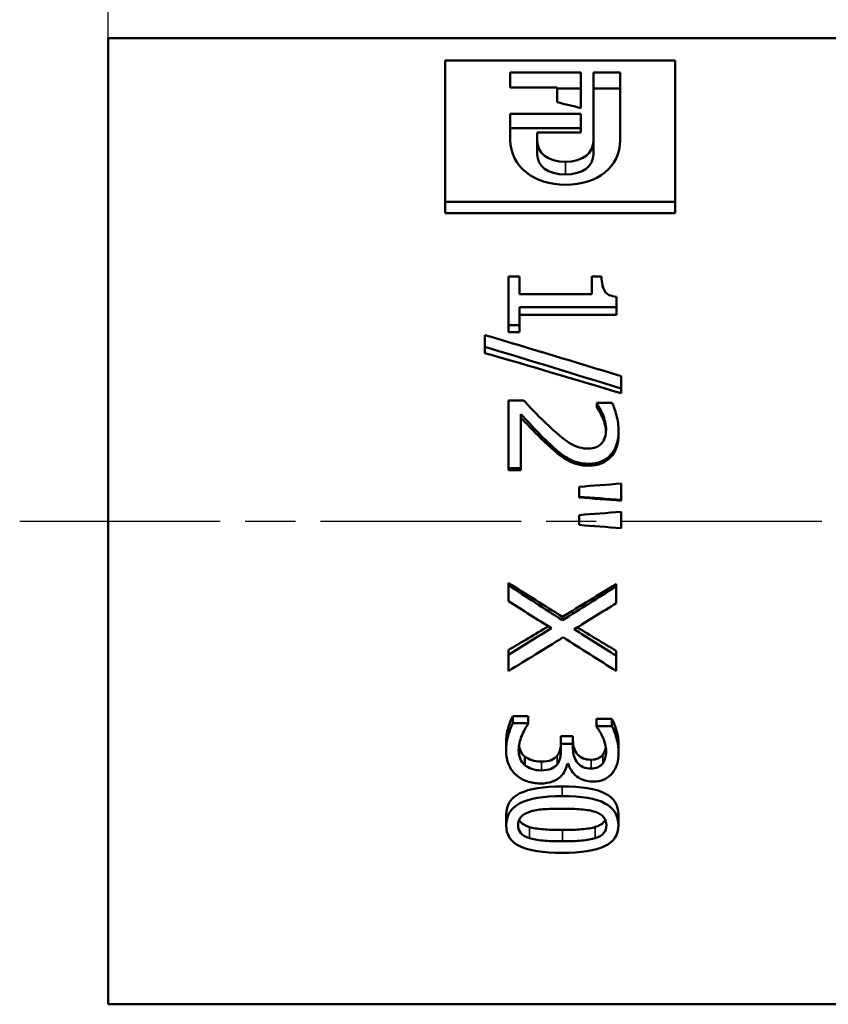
# Model space of a CAD drawing. Header units: millimetres. Extents: x -134 to 549, y -69 to 356.
# Tile 10 of 16: x 38 to 61, y 204 to 231. Entities that reach past the tile are written whole.
import ezdxf

# ---------------------------------------------------------------- set-up
doc = ezdxf.new("R2010")
doc.units = ezdxf.units.MM
doc.linetypes.add('CHAIN', pattern=[0.7087, 0.4724, -0.0591, 0.1181, -0.0591])
for name, color, linetype, lineweight in [('Видимые тонкие (ГОСТ)', 7, 'Continuous', 35), ('Видимый контур (ГОСТ)', 7, 'Continuous', 50), ('Осевая линия (ГОСТ)', 7, 'Continuous', 25), ('Размер (ГОСТ)', 7, 'Continuous', 25)]:
    doc.layers.add(name, color=color, linetype=linetype, lineweight=lineweight)
doc.styles.add('Обычный текст (ГОСТ)', font='GOST Common Italic.ttf')
doc.dimstyles.new('Обычный (ГОСТ)', dxfattribs={"dimtxt": 3.5, "dimasz": 3.5, "dimexe": 1, "dimexo": 0, "dimgap": 0.5, "dimtad": 1, "dimrnd": 1e-08, "dimtxsty": 'Обычный текст (ГОСТ)', "dimblk": 'Filled-1', "dimcen": 0.09, "dimdle": 15, "dimclrd": 256, "dimclre": 256, "dimclrt": 256, "dimazin": 2, "dimtfac": 0.714286, "dimtdec": 3, "dimtmove": 0, "dimatfit": 3, "dimfxl": 1, "dimtolj": 1, "dimlwd": 25, "dimlwe": 25, "dimarcsym": 0})

# ---------------------------------------------------------------- blocks, each defined once
blk = doc.blocks.new('Filled-1')
at = {"color": 0}
for p, q in [((0, 0), (-1, 0.1429)), ((-1, 0.1429), (-1, -0.1429)), ((-1, 0), (0, 0)), ((-1, -0.1429), (0, 0))]:
    blk.add_line(p, q, dxfattribs=at)
at = {"color": 0, "flags": 128}
blk.add_lwpolyline([(-1, -0.1429), (0, 0), (-1, 0.1429), (-1, -0.1429)], dxfattribs=at)
at = {"color": 0}
blk.add_solid([(-1, -0.1429), (0, 0), (-1, 0.1429), (-1, -0.1429)], dxfattribs=at)
blk = doc.blocks.new('*D8')
at = {"layer": 'Defpoints', "color": 0, "linetype": 'Continuous', "transparency": 16777216}
for p in [(80.78, 251.865), (40.78, 230.823), (80.78, 224.167)]:
    blk.add_point(p, dxfattribs=at)
at = {"layer": 'Размер (ГОСТ)', "linetype": 'Continuous', "lineweight": 25, "transparency": 16777216}
for p, q in [((40.78, 230.823), (40.78, 252.865)), ((80.78, 224.167), (80.78, 252.865)), ((44.28, 251.865), (77.28, 251.865))]:
    blk.add_line(p, q, dxfattribs=at)
at = {"layer": 'Размер (ГОСТ)', "linetype": 'Continuous', "lineweight": 25, "transparency": 16777216, "xscale": 3.5, "yscale": 3.5, "zscale": 3.5, "rotation": 180}
blk.add_blockref('Filled-1', (40.78, 251.865), dxfattribs=at)
at = {"layer": 'Размер (ГОСТ)', "linetype": 'Continuous', "lineweight": 25, "transparency": 16777216, "xscale": 3.5, "yscale": 3.5, "zscale": 3.5}
blk.add_blockref('Filled-1', (80.78, 251.865), dxfattribs=at)
at = {"layer": 'Размер (ГОСТ)', "linetype": 'Continuous', "lineweight": 25, "transparency": 16777216, "insert": (53.245, 255.865), "char_height": 3.5, "attachment_point": 1, "style": 'Обычный текст (ГОСТ)'}
blk.add_mtext('\\A1;40', dxfattribs=at)

msp = doc.modelspace()

# ---------------------------------------------------------------- linework, layer by layer
at = {"layer": 'Видимые тонкие (ГОСТ)'}
for p, q in [((53.6996, 226.973), (53.6996, 227.332)), ((54.3647, 218.7416), (54.3647, 218.799)), ((53.0235, 210.3822), (53.0235, 210.1335)), ((53.4656, 210.5414), (53.4656, 210.2985)), ((54.424, 210.4337), (54.424, 210.1868)), ((54.755, 210.5738), (54.755, 210.3321)), ((53.6114, 209.6814), (53.6114, 209.407)), ((52.6851, 208.533), (52.6851, 208.2165)), ((53.6139, 208.4491), (53.6139, 208.1296)), ((54.545, 208.5349), (54.545, 208.2185))]:
    msp.add_line(p, q, dxfattribs=at)
at = {"layer": 'Видимый контур (ГОСТ)'}
for p, q in [((40.7803, 203.5225), (40.7803, 230.8225)), ((40.7803, 230.8225), (70.7803, 230.8225)), ((50.3049, 230.19), (56.8049, 230.19)), ((50.3049, 230.19), (50.3049, 226.1991)), ((56.8049, 226.1991), (56.8049, 230.19)), ((52.1434, 229.8496), (54.1407, 229.8496)), ((52.1434, 229.8496), (52.1434, 229.4324)), ((54.1407, 228.8481), (54.1407, 229.8496)), ((54.4934, 229.8496), (54.4934, 227.9242)), ((54.4934, 229.8496), (55.2472, 229.8496)), ((55.2472, 227.9329), (55.2472, 229.8496)), ((53.4662, 229.4324), (52.1434, 229.4324)), ((53.4662, 229.4324), (53.4662, 229.0132)), ((54.1407, 229.4016), (53.4662, 229.4016)), ((55.2472, 229.4016), (54.4934, 229.4016)), ((52.1434, 228.6906), (54.1407, 228.6906)), ((52.1434, 228.6906), (52.1434, 227.945)), ((54.1407, 228.1548), (54.1407, 228.6906)), ((54.1407, 228.2836), (52.1434, 228.2836)), ((52.906, 227.9242), (52.906, 228.1548)), ((54.1407, 228.1548), (52.906, 228.1548)), ((52.906, 227.5443), (52.906, 227.9242)), ((54.4934, 227.5443), (54.4934, 227.9242)), ((56.8049, 226.1991), (50.3049, 226.1991)), ((50.3049, 225.8801), (50.3049, 226.1991)), ((56.8049, 225.8801), (56.8049, 226.1991)), ((56.8049, 225.8801), (50.3049, 225.8801)), ((52.0898, 224.0942), (52.4011, 224.0942)), ((52.0898, 224.0942), (52.0898, 222.7114)), ((52.4011, 223.5884), (52.4011, 224.0942)), ((54.4438, 224.0942), (54.7229, 224.0942)), ((54.4438, 224.0942), (54.4438, 223.5884)), ((52.4011, 223.5884), (54.4438, 223.5884)), ((55.1477, 223.2229), (55.1477, 223.5175)), ((52.4011, 222.7114), (52.4011, 223.2229)), ((55.1477, 223.2229), (52.4011, 223.2229)), ((55.1477, 223.0091), (55.1477, 223.2229)), ((55.1477, 223.0091), (52.4011, 223.0091)), ((52.4011, 222.7114), (52.0898, 222.7114)), ((52.0898, 222.5157), (52.0898, 222.7114)), ((52.4011, 222.5157), (52.4011, 222.7114)), ((51.4279, 222.4345), (51.4279, 222.1001)), ((52.4011, 222.5157), (52.0898, 222.5157)), ((51.4279, 221.926), (51.4279, 222.1001)), ((55.2737, 220.9234), (55.2737, 221.2727)), ((55.2737, 220.7909), (55.2737, 220.9234)), ((52.0898, 220.5866), (52.5221, 220.5866)), ((52.0898, 220.5866), (52.0898, 218.6692)), ((54.5846, 220.5219), (55.0193, 220.5219)), ((54.5846, 220.5219), (54.5846, 220.4995)), ((54.5846, 220.382), (54.5846, 220.4995)), ((52.4431, 218.6692), (52.4431, 220.2001)), ((54.7525, 220.0931), (54.7525, 220.2001)), ((55.2021, 219.6404), (55.2021, 219.7307)), ((53.2335, 219.3019), (53.2335, 219.3799)), ((53.7546, 218.8985), (53.7546, 218.9617)), ((52.4431, 218.6692), (52.0898, 218.6692)), ((52.0898, 218.6164), (52.0898, 218.6692)), ((52.4431, 218.6164), (52.0898, 218.6164)), ((52.4431, 218.6164), (52.4431, 218.6692)), ((54.0881, 218.1464), (54.0881, 217.8678)), ((55.2737, 217.7757), (55.2737, 218.2383)), ((54.0881, 217.8432), (54.0881, 217.8678)), ((55.2737, 217.7544), (55.2737, 217.7757)), ((54.0881, 217.3483), (54.0881, 217.0692)), ((55.2737, 216.977), (55.2737, 217.4404)), ((52.0898, 215.4301), (52.0898, 215.3663)), ((52.0898, 215.3663), (52.0898, 214.9178)), ((55.1379, 215.4007), (55.1379, 215.3358)), ((55.1379, 214.8597), (55.1379, 215.3358)), ((53.6163, 214.4725), (53.6163, 214.3736)), ((52.0898, 213.5358), (52.0898, 213.4026)), ((55.1379, 213.5096), (55.1379, 213.3754)), ((52.0898, 213.4026), (52.0898, 212.9409)), ((55.1379, 212.9409), (55.1379, 213.3754)), ((52.2134, 211.6646), (52.6456, 211.6646)), ((52.2134, 211.6646), (52.2134, 211.4628)), ((52.2134, 211.4628), (52.6456, 211.4628)), ((52.6456, 211.6646), (52.6456, 211.4628)), ((52.6456, 211.4347), (52.6456, 211.4628)), ((54.5821, 211.5878), (55.0143, 211.5878)), ((54.5821, 211.5878), (54.5821, 211.3833)), ((55.0143, 211.5878), (55.0143, 211.3833)), ((54.5821, 211.3833), (55.0143, 211.3833)), ((54.5821, 211.3833), (54.5821, 211.3599)), ((52.0256, 210.9137), (52.0256, 210.6844)), ((53.5743, 211.101), (53.9127, 211.101)), ((53.5743, 211.101), (53.5743, 210.8786)), ((53.9127, 211.101), (53.9127, 210.8786)), ((53.5743, 210.8786), (53.9127, 210.8786)), ((53.5743, 210.8786), (53.5743, 210.7185)), ((53.9127, 210.7527), (53.9127, 210.8786)), ((55.2021, 210.872), (55.2021, 210.6412)), ((52.5493, 210.5284), (52.5493, 210.285)), ((53.7843, 210.3208), (53.7546, 210.3208)), ((52.0256, 208.8856), (52.0256, 208.5821)), ((55.1996, 208.8856), (55.1996, 208.5821)), ((40.7803, 203.5225), (70.7803, 203.5225))]:
    msp.add_line(p, q, dxfattribs=at)
for points in [[(54.1407, 228.8481), (53.9159, 228.904), (53.691, 228.959), (53.4662, 229.0132)], [(53.7045, 226.6805), (52.8088, 226.6805), (52.1434, 227.2006), (52.1434, 227.945)], [(52.906, 227.9242), (52.906, 227.5806), (53.1907, 227.332), (53.6996, 227.332)], [(53.6996, 227.332), (54.1966, 227.332), (54.4934, 227.5806), (54.4934, 227.9242)], [(55.2472, 227.9329), (55.2472, 227.1932), (54.6088, 226.6805), (53.7045, 226.6805)], [(53.6996, 226.973), (53.1907, 226.973), (52.906, 227.2128), (52.906, 227.5443)], [(54.4934, 227.5443), (54.4934, 227.2128), (54.1966, 226.973), (53.6996, 226.973)], [(51.4279, 222.4345), (52.7098, 222.0534), (53.9918, 221.6657), (55.2737, 221.2727)], [(55.2737, 220.9234), (53.9918, 221.3209), (52.7098, 221.7136), (51.4279, 222.1001)], [(55.2737, 220.7909), (53.9918, 221.1743), (52.7098, 221.5532), (51.4279, 221.926)], [(54.0881, 218.1464), (54.4833, 218.177), (54.8785, 218.2077), (55.2737, 218.2383)], [(55.2737, 217.7757), (54.8785, 217.8064), (54.4833, 217.8371), (54.0881, 217.8678)], [(55.2737, 217.7544), (54.8785, 217.784), (54.4833, 217.8136), (54.0881, 217.8432)], [(54.0881, 217.3483), (54.4833, 217.379), (54.8785, 217.4097), (55.2737, 217.4404)], [(55.2737, 216.977), (54.8785, 217.0077), (54.4833, 217.0385), (54.0881, 217.0692)], [(52.0898, 215.4301), (52.5987, 215.1092), (53.1075, 214.7897), (53.6163, 214.4725)], [(52.0898, 215.3663), (52.5987, 215.0336), (53.1075, 214.7024), (53.6163, 214.3736)], [(53.6163, 214.4725), (54.1235, 214.78), (54.6307, 215.0897), (55.1379, 215.4007)], [(53.6163, 214.3736), (54.1235, 214.6924), (54.6307, 215.0134), (55.1379, 215.3358)], [(53.3051, 214.1481), (52.9, 214.4033), (52.4949, 214.6599), (52.0898, 214.9178)], [(55.1379, 214.8597), (54.7402, 214.6121), (54.3425, 214.3656), (53.9448, 214.1206)], [(52.0898, 213.5358), (52.4659, 213.7568), (52.8419, 213.9793), (53.2179, 214.2031)], [(52.0898, 213.4026), (52.4949, 213.6493), (52.9, 213.898), (53.3051, 214.1481)], [(53.9448, 214.1206), (54.3425, 213.8706), (54.7402, 213.6221), (55.1379, 213.3754)], [(54.033, 214.175), (54.4013, 213.9518), (54.7696, 213.7299), (55.1379, 213.5096)], [(53.6361, 213.8935), (53.1207, 213.573), (52.6053, 213.2552), (52.0898, 212.9409)], [(55.1379, 212.9409), (54.6373, 213.2552), (54.1367, 213.573), (53.6361, 213.8935)]]:
    msp.add_open_spline(points, degree=3, dxfattribs=at)
for points, knots in [([(54.7229, 224.0942), (54.7229, 223.9051), (54.7525, 223.7636), (54.8118, 223.6727), (54.8711, 223.5817), (54.9831, 223.5297), (55.1477, 223.5175)], [0, 0, 0, 0, 1, 1, 1, 2, 2, 2, 2]), ([(52.5221, 220.5866), (52.6489, 220.4507), (52.7712, 220.3218), (52.8889, 220.2001), (53.0066, 220.0784), (53.1289, 219.9588), (53.2557, 219.8415)], [0, 0, 0, 0, 1, 1, 1, 2, 2, 2, 2]), ([(54.7525, 220.2001), (54.7295, 220.2585), (54.7015, 220.3147), (54.6685, 220.3687), (54.6356, 220.4228), (54.6076, 220.4663), (54.5846, 220.4995)], [0, 0, 0, 0, 1, 1, 1, 2, 2, 2, 2]), ([(54.7525, 220.0931), (54.7295, 220.1494), (54.7015, 220.2036), (54.6685, 220.2558), (54.6356, 220.3079), (54.6076, 220.35), (54.5846, 220.382)], [0, 0, 0, 0, 1, 1, 1, 2, 2, 2, 2]), ([(55.0193, 220.5219), (55.0605, 220.4373), (55.1012, 220.319), (55.1416, 220.1663), (55.1819, 220.0137), (55.2021, 219.8684), (55.2021, 219.7307)], [0, 0, 0, 0, 1, 1, 1, 2, 2, 2, 2]), ([(53.2335, 219.3799), (53.0935, 219.5114), (52.9486, 219.6574), (52.7987, 219.8176), (52.6489, 219.9777), (52.5303, 220.1051), (52.4431, 220.2001)], [0, 0, 0, 0, 1, 1, 1, 2, 2, 2, 2]), ([(53.2335, 219.3019), (53.0935, 219.4288), (52.9486, 219.5696), (52.7987, 219.7241), (52.6489, 219.8786), (52.5303, 220.0014), (52.4431, 220.0931)], [0, 0, 0, 0, 1, 1, 1, 2, 2, 2, 2]), ([(54.8489, 219.761), (54.8489, 219.8348), (54.8398, 219.9094), (54.8217, 219.9847), (54.8036, 220.0599), (54.7805, 220.1318), (54.7525, 220.2001)], [0, 0, 0, 0, 1, 1, 1, 2, 2, 2, 2]), ([(54.8476, 219.7153), (54.8446, 219.7715), (54.8359, 219.8282), (54.8217, 219.8853), (54.8036, 219.9579), (54.7805, 220.0272), (54.7525, 220.0931)], [0.2138653, 0.2138653, 0.2138653, 0.2138653, 1, 1, 1, 2, 2, 2, 2]), ([(53.2557, 219.8415), (53.5109, 219.6051), (53.7151, 219.4428), (53.8683, 219.3559), (54.0214, 219.269), (54.1795, 219.2255), (54.3425, 219.2255)], [0, 0, 0, 0, 1, 1, 1, 2, 2, 2, 2]), ([(55.2021, 219.7307), (55.2021, 219.4403), (55.1267, 219.2117), (54.9761, 219.0468), (54.8254, 218.8818), (54.6216, 218.799), (54.3647, 218.799)], [0, 0, 0, 0, 1, 1, 1, 2, 2, 2, 2]), ([(55.2021, 219.6404), (55.2021, 219.3602), (55.1267, 219.1397), (54.9761, 218.9805), (54.8254, 218.8214), (54.6216, 218.7416), (54.3647, 218.7416)], [0, 0, 0, 0, 1, 1, 1, 2, 2, 2, 2]), ([(54.7254, 219.3799), (54.7665, 219.4288), (54.7974, 219.4853), (54.818, 219.5492), (54.8386, 219.6132), (54.8489, 219.6838), (54.8489, 219.761)], [0, 0, 0, 0, 1, 1, 1, 2, 2, 2, 2]), ([(53.7546, 218.9617), (53.6657, 219.0125), (53.5776, 219.0747), (53.4903, 219.1482), (53.4031, 219.2218), (53.3174, 219.299), (53.2335, 219.3799)], [0, 0, 0, 0, 1, 1, 1, 2, 2, 2, 2]), ([(53.7546, 218.8985), (53.6657, 218.9475), (53.5776, 219.0075), (53.4903, 219.0784), (53.4031, 219.1493), (53.3174, 219.2239), (53.2335, 219.3019)], [0, 0, 0, 0, 1, 1, 1, 2, 2, 2, 2]), ([(54.3425, 219.2255), (54.4281, 219.2255), (54.5031, 219.239), (54.5673, 219.266), (54.6315, 219.2931), (54.6842, 219.331), (54.7254, 219.3799)], [0, 0, 0, 0, 1, 1, 1, 2, 2, 2, 2]), ([(54.3647, 218.799), (54.2445, 218.799), (54.1342, 218.8134), (54.0338, 218.8423), (53.9333, 218.8711), (53.8403, 218.9109), (53.7546, 218.9617)], [0, 0, 0, 0, 1, 1, 1, 2, 2, 2, 2]), ([(54.3647, 218.7416), (54.2445, 218.7416), (54.1342, 218.7555), (54.0338, 218.7833), (53.9333, 218.8111), (53.8403, 218.8495), (53.7546, 218.8985)], [0, 0, 0, 0, 1, 1, 1, 2, 2, 2, 2]), ([(52.0256, 210.9137), (52.0256, 211.0497), (52.0442, 211.1856), (52.0812, 211.3209), (52.1183, 211.4563), (52.1623, 211.5711), (52.2134, 211.6646)], [0, 0, 0, 0, 1, 1, 1, 2, 2, 2, 2]), ([(52.0256, 210.6844), (52.0256, 210.8255), (52.0442, 210.9663), (52.0812, 211.1066), (52.1183, 211.2469), (52.1623, 211.366), (52.2134, 211.4628)], [0, 0, 0, 0, 1, 1, 1, 2, 2, 2, 2]), ([(55.0143, 211.5878), (55.0621, 211.5067), (55.1053, 211.3969), (55.144, 211.2596), (55.1827, 211.1224), (55.2021, 210.9932), (55.2021, 210.872)], [0, 0, 0, 0, 1, 1, 1, 2, 2, 2, 2]), ([(52.6456, 211.4347), (52.583, 211.3536), (52.5229, 211.2446), (52.4653, 211.1089), (52.4077, 210.9732), (52.3788, 210.8393), (52.3788, 210.7072)], [0, 0, 0, 0, 1, 1, 1, 2, 2, 2, 2]), ([(54.7525, 211.0765), (54.7245, 211.1382), (54.6957, 211.1919), (54.6661, 211.2376), (54.6364, 211.2833), (54.6084, 211.3241), (54.5821, 211.3599)], [0, 0, 0, 0, 1, 1, 1, 2, 2, 2, 2]), ([(55.0143, 211.3833), (55.0621, 211.2991), (55.1053, 211.1854), (55.144, 211.0431), (55.1827, 210.9007), (55.2021, 210.7669), (55.2021, 210.6412)], [0, 0, 0, 0, 1, 1, 1, 2, 2, 2, 2]), ([(53.4656, 210.5414), (53.5068, 210.5917), (53.5352, 210.6513), (53.5509, 210.7202), (53.5665, 210.7891), (53.5743, 210.8645), (53.5743, 210.9466)], [0, 0, 0, 0, 1, 1, 1, 2, 2, 2, 2]), ([(53.9127, 210.9796), (53.9127, 210.8167), (53.9564, 210.6855), (54.0436, 210.5846), (54.1309, 210.4836), (54.2577, 210.4337), (54.424, 210.4337)], [0, 0, 0, 0, 1, 1, 1, 2, 2, 2, 2]), ([(54.8489, 210.6707), (54.8489, 210.739), (54.8398, 210.8071), (54.8217, 210.8751), (54.8036, 210.9431), (54.7805, 211.0103), (54.7525, 211.0765)], [0, 0, 0, 0, 1, 1, 1, 2, 2, 2, 2]), ([(52.3072, 210.0028), (52.215, 210.0823), (52.145, 210.1787), (52.0973, 210.2929), (52.0495, 210.407), (52.0256, 210.5372), (52.0256, 210.6844)], [0, 0, 0, 0, 1, 1, 1, 2, 2, 2, 2]), ([(52.3788, 210.7072), (52.3788, 210.6297), (52.392, 210.5526), (52.4184, 210.476), (52.4447, 210.3993), (52.4883, 210.3357), (52.5493, 210.285)], [0, 0, 0, 0, 1, 1, 1, 2, 2, 2, 2]), ([(52.3873, 210.8319), (52.3939, 210.792), (52.4042, 210.7523), (52.4184, 210.7126), (52.4447, 210.6386), (52.4883, 210.5773), (52.5493, 210.5284)], [0.4636715, 0.4636715, 0.4636715, 0.4636715, 1, 1, 1, 2, 2, 2, 2]), ([(53.4656, 210.2985), (53.5068, 210.3507), (53.5352, 210.4124), (53.5509, 210.4839), (53.5665, 210.5553), (53.5743, 210.6335), (53.5743, 210.7185)], [0, 0, 0, 0, 1, 1, 1, 2, 2, 2, 2]), ([(53.9127, 210.7527), (53.9127, 210.5839), (53.9564, 210.4479), (54.0436, 210.3433), (54.1309, 210.2386), (54.2577, 210.1868), (54.424, 210.1868)], [0, 0, 0, 0, 1, 1, 1, 2, 2, 2, 2]), ([(54.755, 210.5738), (54.7896, 210.6184), (54.8139, 210.6683), (54.8279, 210.7235), (54.833, 210.7435), (54.8371, 210.7641), (54.8404, 210.7852)], [0, 0, 0, 0, 1, 1, 1, 1.3636182, 1.3636182, 1.3636182, 1.3636182]), ([(54.755, 210.3321), (54.7896, 210.3784), (54.8139, 210.4301), (54.8279, 210.4872), (54.8419, 210.5444), (54.8489, 210.6055), (54.8489, 210.6707)], [0, 0, 0, 0, 1, 1, 1, 2, 2, 2, 2]), ([(55.2021, 210.6412), (55.2021, 210.514), (55.1881, 210.4041), (55.1601, 210.3108), (55.1321, 210.2175), (55.0884, 210.1333), (55.0292, 210.0581)], [0, 0, 0, 0, 1, 1, 1, 2, 2, 2, 2]), ([(52.5493, 210.5284), (52.6102, 210.4809), (52.6769, 210.4448), (52.7493, 210.4197), (52.8218, 210.3947), (52.9132, 210.3822), (53.0235, 210.3822)], [0, 0, 0, 0, 1, 1, 1, 2, 2, 2, 2]), ([(53.0235, 210.3822), (53.1338, 210.3822), (53.2248, 210.3961), (53.2965, 210.424), (53.3681, 210.4519), (53.4245, 210.491), (53.4656, 210.5414)], [0, 0, 0, 0, 1, 1, 1, 2, 2, 2, 2]), ([(54.424, 210.4337), (54.5014, 210.4337), (54.5677, 210.4466), (54.6229, 210.4724), (54.678, 210.4982), (54.7221, 210.532), (54.755, 210.5738)], [0, 0, 0, 0, 1, 1, 1, 2, 2, 2, 2]), ([(52.5493, 210.285), (52.6102, 210.2358), (52.6769, 210.1983), (52.7493, 210.1724), (52.8218, 210.1464), (52.9132, 210.1335), (53.0235, 210.1335)], [0, 0, 0, 0, 1, 1, 1, 2, 2, 2, 2]), ([(53.0235, 210.1335), (53.1338, 210.1335), (53.2248, 210.1479), (53.2965, 210.1768), (53.3681, 210.2058), (53.4245, 210.2462), (53.4656, 210.2985)], [0, 0, 0, 0, 1, 1, 1, 2, 2, 2, 2]), ([(53.7546, 210.3208), (53.7415, 210.2626), (53.7201, 210.2005), (53.6904, 210.1346), (53.6608, 210.0687), (53.6163, 210.0079), (53.557, 209.9521)], [0, 0, 0, 0, 1, 1, 1, 2, 2, 2, 2]), ([(54.466, 209.816), (54.298, 209.816), (54.1507, 209.8647), (54.0239, 209.9631), (53.8971, 210.0615), (53.8172, 210.1805), (53.7843, 210.3208)], [0, 0, 0, 0, 1, 1, 1, 2, 2, 2, 2]), ([(54.424, 210.1868), (54.5014, 210.1868), (54.5677, 210.2002), (54.6229, 210.227), (54.678, 210.2537), (54.7221, 210.2887), (54.755, 210.3321)], [0, 0, 0, 0, 1, 1, 1, 2, 2, 2, 2]), ([(52.9939, 209.7636), (52.8572, 209.7636), (52.7308, 209.7843), (52.6147, 209.8259), (52.4986, 209.8675), (52.3961, 209.9263), (52.3072, 210.0028)], [0, 0, 0, 0, 1, 1, 1, 2, 2, 2, 2]), ([(53.557, 209.9521), (53.4994, 209.8963), (53.4245, 209.851), (53.3323, 209.816), (53.2401, 209.781), (53.1273, 209.7636), (52.9939, 209.7636)], [0, 0, 0, 0, 1, 1, 1, 2, 2, 2, 2]), ([(55.0292, 210.0581), (54.9649, 209.9784), (54.8863, 209.9183), (54.7933, 209.8774), (54.7002, 209.8364), (54.5912, 209.816), (54.466, 209.816)], [0, 0, 0, 0, 1, 1, 1, 2, 2, 2, 2]), ([(52.0256, 208.8856), (52.0256, 209.1526), (52.1561, 209.3554), (52.4171, 209.4854), (52.6781, 209.6153), (53.0762, 209.6814), (53.6114, 209.6814)], [0, 0, 0, 0, 1, 1, 1, 2, 2, 2, 2]), ([(53.6114, 209.6814), (54.1614, 209.6814), (54.5636, 209.6146), (54.818, 209.4833), (55.0724, 209.352), (55.1996, 209.15), (55.1996, 208.8856)], [0, 0, 0, 0, 1, 1, 1, 2, 2, 2, 2]), ([(52.0256, 208.5821), (52.0256, 208.8588), (52.1561, 209.0691), (52.4171, 209.2038), (52.6781, 209.3385), (53.0762, 209.407), (53.6114, 209.407)], [0, 0, 0, 0, 1, 1, 1, 2, 2, 2, 2]), ([(53.6114, 209.407), (54.1614, 209.407), (54.5636, 209.3378), (54.818, 209.2017), (55.0724, 209.0656), (55.1996, 208.8561), (55.1996, 208.5821)], [0, 0, 0, 0, 1, 1, 1, 2, 2, 2, 2]), ([(52.364, 208.5821), (52.364, 208.6798), (52.3924, 208.7597), (52.4492, 208.821), (52.506, 208.8823), (52.5871, 208.9299), (52.6925, 208.9632)], [-2, -2, -2, -2, -1, -1, -1, 0, 0, 0, 0]), ([(52.6925, 208.9632), (52.8045, 208.9994), (52.9321, 209.0231), (53.0754, 209.0343), (53.2186, 209.0455), (53.3973, 209.0511), (53.6114, 209.0511)], [-2, -2, -2, -2, -1, -1, -1, 0, 0, 0, 0]), ([(53.6114, 209.0511), (53.8106, 209.0511), (53.9893, 209.0448), (54.1474, 209.0322), (54.3055, 209.0196), (54.4364, 208.9959), (54.5401, 208.9612)], [-2, -2, -2, -2, -1, -1, -1, 0, 0, 0, 0]), ([(54.5401, 208.9612), (54.6471, 208.925), (54.7274, 208.8761), (54.7809, 208.8148), (54.8344, 208.7535), (54.8612, 208.6757), (54.8612, 208.5821)], [-2, -2, -2, -2, -1, -1, -1, 0, 0, 0, 0]), ([(52.3948, 208.7388), (52.4074, 208.7125), (52.4239, 208.6884), (52.4443, 208.6666), (52.4978, 208.6093), (52.5781, 208.5649), (52.6851, 208.533)], [0.619266, 0.619266, 0.619266, 0.619266, 1, 1, 1, 2, 2, 2, 2]), ([(54.545, 208.5349), (54.6488, 208.5668), (54.7274, 208.6105), (54.7809, 208.6666), (54.8013, 208.6879), (54.8178, 208.7116), (54.8304, 208.7378)], [0, 0, 0, 0, 1, 1, 1, 1.3802166, 1.3802166, 1.3802166, 1.3802166]), ([(53.6139, 207.8029), (53.0672, 207.8029), (52.6658, 207.8642), (52.4097, 207.9895), (52.1537, 208.1149), (52.0256, 208.3095), (52.0256, 208.5821)], [0, 0, 0, 0, 1, 1, 1, 2, 2, 2, 2]), ([(52.6851, 208.2165), (52.5781, 208.2496), (52.4978, 208.2956), (52.4443, 208.355), (52.3908, 208.4144), (52.364, 208.4899), (52.364, 208.5821)], [-2, -2, -2, -2, -1, -1, -1, 0, 0, 0, 0]), ([(52.6851, 208.533), (52.7856, 208.5024), (52.9132, 208.4808), (53.068, 208.4681), (53.2228, 208.4554), (53.4047, 208.4491), (53.6139, 208.4491)], [0, 0, 0, 0, 1, 1, 1, 2, 2, 2, 2]), ([(55.1996, 208.5821), (55.1996, 208.3067), (55.0679, 208.1116), (54.8044, 207.9876), (54.5409, 207.8636), (54.1441, 207.8029), (53.6139, 207.8029)], [0, 0, 0, 0, 1, 1, 1, 2, 2, 2, 2]), ([(53.6139, 208.4491), (53.823, 208.4491), (54.0045, 208.4554), (54.1585, 208.4681), (54.3125, 208.4808), (54.4413, 208.503), (54.545, 208.5349)], [0, 0, 0, 0, 1, 1, 1, 2, 2, 2, 2]), ([(54.8612, 208.5821), (54.8612, 208.4885), (54.8344, 208.4131), (54.7809, 208.355), (54.7274, 208.2969), (54.6488, 208.2515), (54.545, 208.2185)], [-2, -2, -2, -2, -1, -1, -1, 0, 0, 0, 0]), ([(53.6139, 208.1296), (53.4047, 208.1296), (53.2228, 208.1361), (53.068, 208.1493), (52.9132, 208.1624), (52.7856, 208.1848), (52.6851, 208.2165)], [-2, -2, -2, -2, -1, -1, -1, 0, 0, 0, 0]), ([(54.545, 208.2185), (54.4413, 208.1855), (54.3125, 208.1624), (54.1585, 208.1493), (54.0045, 208.1361), (53.823, 208.1296), (53.6139, 208.1296)], [-2, -2, -2, -2, -1, -1, -1, 0, 0, 0, 0])]:
    msp.add_open_spline(points, degree=3, knots=knots, dxfattribs=at)
at = {"layer": 'Осевая линия (ГОСТ)', "linetype": 'CHAIN', "ltscale": 11.993792}
msp.add_line((38.2803, 217.1725), (73.2803, 217.1725), dxfattribs=at)

# ---------------------------------------------------------------- dimensions: what is measured, and where the dimension line sits
at = {"layer": 'Размер (ГОСТ)', "linetype": 'Continuous', "lineweight": 25}
dim = msp.add_linear_dim(base=(80.7803, 251.8647), p1=(40.7803, 230.8225), p2=(80.7803, 224.1674), angle=180, dimstyle='Обычный (ГОСТ)', override={"dimgap": 0.5, "dimdec": 2, "dimtol": 0, "dimlim": 0, "dimtp": 0, "dimtm": 0, "dimtdec": 3, "dimtofl": 0, "dimatfit": 1}, dxfattribs=at)
dim.commit()
dim.dimension.update_dxf_attribs({"geometry": '*D8', "text_midpoint": (55.7803, 251.8647), "dimtype": 160})

doc.saveas('drawing.dxf')
